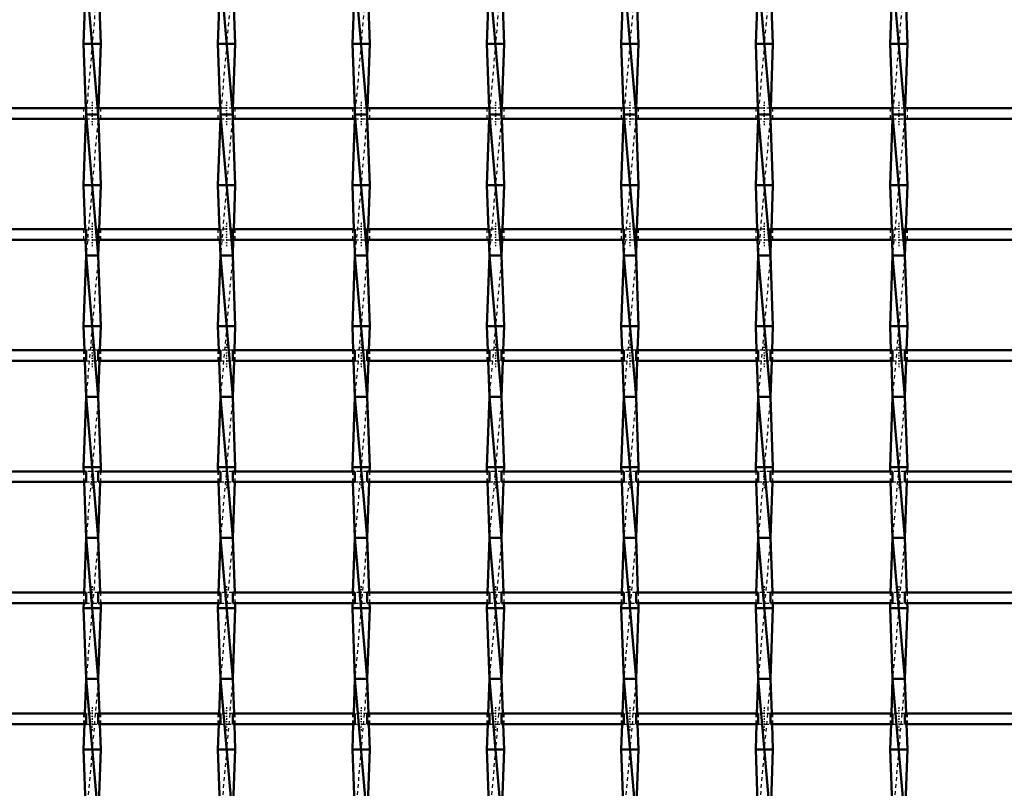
# Model space of a CAD drawing. Header units: millimetres. Extents: x -746 to 532, y -500 to 878.
# Tile 11 of 16: x -173 to 106, y -54 to 164. Entities that reach past the tile are written whole.
import ezdxf

# ---------------------------------------------------------------- set-up
doc = ezdxf.new("R2010")
doc.units = ezdxf.units.MM
doc.linetypes.add('Center', pattern=[1.5, 0.45, -0.5, 0.05, -0.5])
doc.linetypes.add('Dashed', pattern=[2, 1, -1])
for name, color, linetype, lineweight in [('2d ConnectionPoints', 7, 'Continuous', 50), ('AM_0', 7, 'Continuous', 50), ('AM_7', 7, 'Center', 25), ('AM_9', 6, 'Dashed', 25)]:
    doc.layers.add(name, color=color, linetype=linetype, lineweight=lineweight)

# ---------------------------------------------------------------- blocks, each defined once
blk = doc.blocks.new('9_ymap6976gwh3fvr86f51e23km________0_in_LSSP3303438311800100035010_4')
at = {"layer": 'AM_0'}
for p, q in [((-154.13, 177), (-150.67, 137)), ((-154.38, 170.15), (-154.85, 157)), ((-150.42, 170.15), (-149.95, 157)), ((-149.95, 157), (-154.85, 157)), ((-154.85, 157), (-154.2, 138.82)), ((-149.95, 157), (-150.6, 138.82)), ((-154.13, 137), (-150.67, 97)), ((-150.67, 137), (-154.13, 137)), ((-154.17, 135.82), (-154.85, 117)), ((-150.63, 135.82), (-149.95, 117)), ((-149.95, 117), (-154.85, 117)), ((-154.85, 117), (-154.4, 104.49)), ((-149.95, 117), (-150.4, 104.49)), ((-154.29, 101.49), (-154.13, 97)), ((-150.51, 101.49), (-150.67, 97)), ((-154.13, 97), (-154.85, 77)), ((-150.67, 97), (-154.13, 97)), ((-154.13, 97), (-150.67, 57)), ((-150.67, 97), (-149.95, 77)), ((-149.95, 77), (-154.85, 77)), ((-154.85, 77), (-154.6, 70.16)), ((-149.95, 77), (-150.2, 70.16)), ((-154.5, 67.16), (-154.13, 57)), ((-150.3, 67.16), (-150.67, 57)), ((-154.13, 57), (-154.85, 37)), ((-154.13, 57), (-150.67, 17)), ((-150.67, 57), (-154.13, 57)), ((-150.67, 57), (-149.95, 37)), ((-149.95, 37), (-154.85, 37)), ((-154.85, 37), (-154.81, 35.83)), ((-149.95, 37), (-149.99, 35.83)), ((-154.7, 32.83), (-154.13, 17)), ((-150.1, 32.83), (-150.67, 17)), ((-154.13, 17), (-154.69, 1.5)), ((-154.13, 17), (-150.67, -23)), ((-150.67, 17), (-154.13, 17)), ((-150.67, 17), (-150.11, 1.5)), ((-154.8, -1.5), (-154.85, -3)), ((-150, -1.5), (-149.95, -3)), ((-149.95, -3), (-154.85, -3)), ((-154.85, -3), (-154.13, -23)), ((-149.95, -3), (-150.67, -23)), ((-154.13, -23), (-154.49, -32.83)), ((-154.13, -23), (-150.67, -63)), ((-150.67, -23), (-154.13, -23)), ((-150.67, -23), (-150.31, -32.83)), ((-154.59, -35.83), (-154.85, -43)), ((-150.21, -35.83), (-149.95, -43)), ((-154.85, -43), (-154.13, -63)), ((-149.95, -43), (-154.85, -43)), ((-149.95, -43), (-150.67, -63))]:
    blk.add_line(p, q, dxfattribs=at)
at = {"layer": 'AM_9'}
for p, q in [((-150.67, 177), (-154.13, 137)), ((-154.2, 138.82), (-154.13, 137)), ((-154.13, 137), (-154.17, 135.82)), ((-150.67, 137), (-154.13, 97)), ((-150.6, 138.82), (-150.67, 137)), ((-150.67, 137), (-150.63, 135.82)), ((-154.4, 104.49), (-154.29, 101.49)), ((-150.4, 104.49), (-150.51, 101.49)), ((-150.67, 97), (-154.13, 57)), ((-154.6, 70.16), (-154.5, 67.16)), ((-150.2, 70.16), (-150.3, 67.16)), ((-150.67, 57), (-154.13, 17)), ((-154.81, 35.83), (-154.7, 32.83)), ((-149.99, 35.83), (-150.1, 32.83)), ((-150.67, 17), (-154.13, -23)), ((-154.69, 1.5), (-154.8, -1.5)), ((-150.11, 1.5), (-150, -1.5)), ((-150.67, -23), (-154.13, -63)), ((-154.49, -32.83), (-154.59, -35.83)), ((-150.31, -32.83), (-150.21, -35.83))]:
    blk.add_line(p, q, dxfattribs=at)
blk = doc.blocks.new('10_mkvbuqxfqb3cpzr06s8s060xe________0_in_LSSP3303438311800100035010_4')
at = {"layer": 'AM_0'}
for p, q in [((-116.03, 177), (-112.57, 137)), ((-116.28, 170.15), (-116.75, 157)), ((-112.32, 170.15), (-111.85, 157)), ((-111.85, 157), (-116.75, 157)), ((-116.75, 157), (-116.1, 138.82)), ((-111.85, 157), (-112.5, 138.82)), ((-116.03, 137), (-112.57, 97)), ((-112.57, 137), (-116.03, 137)), ((-116.07, 135.82), (-116.75, 117)), ((-112.53, 135.82), (-111.85, 117)), ((-116.75, 117), (-116.3, 104.49)), ((-111.85, 117), (-116.75, 117)), ((-111.85, 117), (-112.3, 104.49)), ((-116.19, 101.49), (-116.03, 97)), ((-112.41, 101.49), (-112.57, 97)), ((-116.03, 97), (-116.75, 77)), ((-116.03, 97), (-112.57, 57)), ((-112.57, 97), (-116.03, 97)), ((-112.57, 97), (-111.85, 77)), ((-116.75, 77), (-116.5, 70.16)), ((-111.85, 77), (-116.75, 77)), ((-111.85, 77), (-112.1, 70.16)), ((-116.4, 67.16), (-116.03, 57)), ((-112.2, 67.16), (-112.57, 57)), ((-116.03, 57), (-116.75, 37)), ((-116.03, 57), (-112.57, 17)), ((-112.57, 57), (-116.03, 57)), ((-112.57, 57), (-111.85, 37)), ((-116.75, 37), (-116.71, 35.83)), ((-111.85, 37), (-116.75, 37)), ((-111.85, 37), (-111.89, 35.83)), ((-116.6, 32.83), (-116.03, 17)), ((-112, 32.83), (-112.57, 17)), ((-116.03, 17), (-116.59, 1.5)), ((-112.57, 17), (-116.03, 17)), ((-116.03, 17), (-112.57, -23)), ((-112.57, 17), (-112.01, 1.5)), ((-116.7, -1.5), (-116.75, -3)), ((-111.9, -1.5), (-111.85, -3)), ((-111.85, -3), (-116.75, -3)), ((-116.75, -3), (-116.03, -23)), ((-111.85, -3), (-112.57, -23)), ((-116.03, -23), (-116.39, -32.83)), ((-116.03, -23), (-112.57, -63)), ((-112.57, -23), (-116.03, -23)), ((-112.57, -23), (-112.21, -32.83)), ((-116.49, -35.83), (-116.75, -43)), ((-112.11, -35.83), (-111.85, -43)), ((-116.75, -43), (-116.03, -63)), ((-111.85, -43), (-116.75, -43)), ((-111.85, -43), (-112.57, -63))]:
    blk.add_line(p, q, dxfattribs=at)
at = {"layer": 'AM_9'}
for p, q in [((-112.57, 177), (-116.03, 137)), ((-116.1, 138.82), (-116.03, 137)), ((-116.03, 137), (-116.07, 135.82)), ((-112.57, 137), (-116.03, 97)), ((-112.5, 138.82), (-112.57, 137)), ((-112.57, 137), (-112.53, 135.82)), ((-116.3, 104.49), (-116.19, 101.49)), ((-112.3, 104.49), (-112.41, 101.49)), ((-112.57, 97), (-116.03, 57)), ((-116.5, 70.16), (-116.4, 67.16)), ((-112.1, 70.16), (-112.2, 67.16)), ((-112.57, 57), (-116.03, 17)), ((-116.71, 35.83), (-116.6, 32.83)), ((-111.89, 35.83), (-112, 32.83)), ((-112.57, 17), (-116.03, -23)), ((-116.59, 1.5), (-116.7, -1.5)), ((-112.01, 1.5), (-111.9, -1.5)), ((-112.57, -23), (-116.03, -63)), ((-116.39, -32.83), (-116.49, -35.83)), ((-112.21, -32.83), (-112.11, -35.83))]:
    blk.add_line(p, q, dxfattribs=at)
blk = doc.blocks.new('11_hk5pqmc7ex2ekgfjhvo41c4zb________0_in_LSSP3303438311800100035010_4')
at = {"layer": 'AM_0'}
for p, q in [((-77.93, 177), (-74.47, 137)), ((-78.18, 170.15), (-78.65, 157)), ((-74.22, 170.15), (-73.75, 157)), ((-73.75, 157), (-78.65, 157)), ((-78.65, 157), (-78, 138.82)), ((-73.75, 157), (-74.4, 138.82)), ((-77.93, 137), (-74.47, 97)), ((-74.47, 137), (-77.93, 137)), ((-77.97, 135.82), (-78.65, 117)), ((-74.43, 135.82), (-73.75, 117)), ((-73.75, 117), (-78.65, 117)), ((-78.65, 117), (-78.2, 104.49)), ((-73.75, 117), (-74.2, 104.49)), ((-78.09, 101.49), (-77.93, 97)), ((-74.31, 101.49), (-74.47, 97)), ((-77.93, 97), (-78.65, 77)), ((-77.93, 97), (-74.47, 57)), ((-74.47, 97), (-77.93, 97)), ((-74.47, 97), (-73.75, 77)), ((-78.65, 77), (-78.4, 70.16)), ((-73.75, 77), (-78.65, 77)), ((-73.75, 77), (-74, 70.16)), ((-78.3, 67.16), (-77.93, 57)), ((-74.1, 67.16), (-74.47, 57)), ((-77.93, 57), (-78.65, 37)), ((-77.93, 57), (-74.47, 17)), ((-74.47, 57), (-77.93, 57)), ((-74.47, 57), (-73.75, 37)), ((-78.65, 37), (-78.61, 35.83)), ((-73.75, 37), (-78.65, 37)), ((-73.75, 37), (-73.79, 35.83)), ((-78.5, 32.83), (-77.93, 17)), ((-73.9, 32.83), (-74.47, 17)), ((-77.93, 17), (-78.49, 1.5)), ((-74.47, 17), (-77.93, 17)), ((-77.93, 17), (-74.47, -23)), ((-74.47, 17), (-73.91, 1.5)), ((-78.6, -1.5), (-78.65, -3)), ((-73.8, -1.5), (-73.75, -3)), ((-73.75, -3), (-78.65, -3)), ((-78.65, -3), (-77.93, -23)), ((-73.75, -3), (-74.47, -23)), ((-77.93, -23), (-78.29, -32.83)), ((-77.93, -23), (-74.47, -63)), ((-74.47, -23), (-77.93, -23)), ((-74.47, -23), (-74.11, -32.83)), ((-78.39, -35.83), (-78.65, -43)), ((-74.01, -35.83), (-73.75, -43)), ((-78.65, -43), (-77.93, -63)), ((-73.75, -43), (-78.65, -43)), ((-73.75, -43), (-74.47, -63))]:
    blk.add_line(p, q, dxfattribs=at)
at = {"layer": 'AM_9'}
for p, q in [((-74.47, 177), (-77.93, 137)), ((-78, 138.82), (-77.93, 137)), ((-77.93, 137), (-77.97, 135.82)), ((-74.47, 137), (-77.93, 97)), ((-74.4, 138.82), (-74.47, 137)), ((-74.47, 137), (-74.43, 135.82)), ((-78.2, 104.49), (-78.09, 101.49)), ((-74.2, 104.49), (-74.31, 101.49)), ((-74.47, 97), (-77.93, 57)), ((-78.4, 70.16), (-78.3, 67.16)), ((-74, 70.16), (-74.1, 67.16)), ((-74.47, 57), (-77.93, 17)), ((-78.61, 35.83), (-78.5, 32.83)), ((-73.79, 35.83), (-73.9, 32.83)), ((-74.47, 17), (-77.93, -23)), ((-78.49, 1.5), (-78.6, -1.5)), ((-73.91, 1.5), (-73.8, -1.5)), ((-74.47, -23), (-77.93, -63)), ((-78.29, -32.83), (-78.39, -35.83)), ((-74.11, -32.83), (-74.01, -35.83))]:
    blk.add_line(p, q, dxfattribs=at)
blk = doc.blocks.new('12_fup3mbxzf80xjfz2f8odm0iqb________0_in_LSSP3303438311800100035010_4')
at = {"layer": 'AM_0'}
for p, q in [((-39.83, 177), (-36.37, 137)), ((-40.08, 170.15), (-40.55, 157)), ((-36.12, 170.15), (-35.65, 157)), ((-35.65, 157), (-40.55, 157)), ((-40.55, 157), (-39.9, 138.82)), ((-35.65, 157), (-36.3, 138.82)), ((-39.83, 137), (-36.37, 97)), ((-36.37, 137), (-39.83, 137)), ((-39.87, 135.82), (-40.55, 117)), ((-36.33, 135.82), (-35.65, 117)), ((-35.65, 117), (-40.55, 117)), ((-40.55, 117), (-40.1, 104.49)), ((-35.65, 117), (-36.1, 104.49)), ((-39.99, 101.49), (-39.83, 97)), ((-36.21, 101.49), (-36.37, 97)), ((-39.83, 97), (-40.55, 77)), ((-36.37, 97), (-39.83, 97)), ((-39.83, 97), (-36.37, 57)), ((-36.37, 97), (-35.65, 77)), ((-35.65, 77), (-40.55, 77)), ((-40.55, 77), (-40.3, 70.16)), ((-35.65, 77), (-35.9, 70.16)), ((-40.2, 67.16), (-39.83, 57)), ((-36, 67.16), (-36.37, 57)), ((-39.83, 57), (-40.55, 37)), ((-39.83, 57), (-36.37, 17)), ((-36.37, 57), (-39.83, 57)), ((-36.37, 57), (-35.65, 37)), ((-35.65, 37), (-40.55, 37)), ((-40.55, 37), (-40.51, 35.83)), ((-35.65, 37), (-35.69, 35.83)), ((-40.4, 32.83), (-39.83, 17)), ((-35.8, 32.83), (-36.37, 17)), ((-39.83, 17), (-40.39, 1.5)), ((-39.83, 17), (-36.37, -23)), ((-36.37, 17), (-39.83, 17)), ((-36.37, 17), (-35.81, 1.5)), ((-40.5, -1.5), (-40.55, -3)), ((-35.7, -1.5), (-35.65, -3)), ((-35.65, -3), (-40.55, -3)), ((-40.55, -3), (-39.83, -23)), ((-35.65, -3), (-36.37, -23)), ((-39.83, -23), (-40.19, -32.83)), ((-39.83, -23), (-36.37, -63)), ((-36.37, -23), (-39.83, -23)), ((-36.37, -23), (-36.01, -32.83)), ((-40.29, -35.83), (-40.55, -43)), ((-35.91, -35.83), (-35.65, -43)), ((-35.65, -43), (-40.55, -43)), ((-40.55, -43), (-39.83, -63)), ((-35.65, -43), (-36.37, -63))]:
    blk.add_line(p, q, dxfattribs=at)
at = {"layer": 'AM_9'}
for p, q in [((-36.37, 177), (-39.83, 137)), ((-39.9, 138.82), (-39.83, 137)), ((-39.83, 137), (-39.87, 135.82)), ((-36.37, 137), (-39.83, 97)), ((-36.3, 138.82), (-36.37, 137)), ((-36.37, 137), (-36.33, 135.82)), ((-40.1, 104.49), (-39.99, 101.49)), ((-36.1, 104.49), (-36.21, 101.49)), ((-36.37, 97), (-39.83, 57)), ((-40.3, 70.16), (-40.2, 67.16)), ((-35.9, 70.16), (-36, 67.16)), ((-36.37, 57), (-39.83, 17)), ((-40.51, 35.83), (-40.4, 32.83)), ((-35.69, 35.83), (-35.8, 32.83)), ((-36.37, 17), (-39.83, -23)), ((-40.39, 1.5), (-40.5, -1.5)), ((-35.81, 1.5), (-35.7, -1.5)), ((-36.37, -23), (-39.83, -63)), ((-40.19, -32.83), (-40.29, -35.83)), ((-36.01, -32.83), (-35.91, -35.83))]:
    blk.add_line(p, q, dxfattribs=at)
blk = doc.blocks.new('13_cabypp3p82juna6n7f36gwl7e________0_in_LSSP3303438311800100035010_4')
at = {"layer": 'AM_0'}
for p, q in [((-1.73, 177), (1.73, 137)), ((-1.98, 170.15), (-2.45, 157)), ((1.98, 170.15), (2.45, 157)), ((2.45, 157), (-2.45, 157)), ((-2.45, 157), (-1.8, 138.82)), ((2.45, 157), (1.8, 138.82)), ((-1.73, 137), (1.73, 97)), ((1.73, 137), (-1.73, 137)), ((-1.77, 135.82), (-2.45, 117)), ((1.77, 135.82), (2.45, 117)), ((2.45, 117), (-2.45, 117)), ((-2.45, 117), (-2, 104.49)), ((2.45, 117), (2, 104.49)), ((-1.89, 101.49), (-1.73, 97)), ((1.89, 101.49), (1.73, 97)), ((-1.73, 97), (-2.45, 77)), ((-1.73, 97), (1.73, 57)), ((1.73, 97), (-1.73, 97)), ((1.73, 97), (2.45, 77)), ((2.45, 77), (-2.45, 77)), ((-2.45, 77), (-2.2, 70.16)), ((2.45, 77), (2.2, 70.16)), ((-2.1, 67.16), (-1.73, 57)), ((2.1, 67.16), (1.73, 57)), ((-1.73, 57), (-2.45, 37)), ((-1.73, 57), (1.73, 17)), ((1.73, 57), (-1.73, 57)), ((1.73, 57), (2.45, 37)), ((2.45, 37), (-2.45, 37)), ((-2.45, 37), (-2.41, 35.83)), ((2.45, 37), (2.41, 35.83)), ((-2.3, 32.83), (-1.73, 17)), ((2.3, 32.83), (1.73, 17)), ((-1.73, 17), (-2.29, 1.5)), ((-1.73, 17), (1.73, -23)), ((1.73, 17), (-1.73, 17)), ((1.73, 17), (2.29, 1.5)), ((-2.4, -1.5), (-2.45, -3)), ((2.4, -1.5), (2.45, -3)), ((2.45, -3), (-2.45, -3)), ((-2.45, -3), (-1.73, -23)), ((2.45, -3), (1.73, -23)), ((-1.73, -23), (-2.09, -32.83)), ((1.73, -23), (-1.73, -23)), ((-1.73, -23), (1.73, -63)), ((1.73, -23), (2.09, -32.83)), ((-2.19, -35.83), (-2.45, -43)), ((2.19, -35.83), (2.45, -43)), ((-2.45, -43), (-1.73, -63)), ((2.45, -43), (-2.45, -43)), ((2.45, -43), (1.73, -63))]:
    blk.add_line(p, q, dxfattribs=at)
at = {"layer": 'AM_9'}
for p, q in [((1.73, 177), (-1.73, 137)), ((-1.8, 138.82), (-1.73, 137)), ((-1.73, 137), (-1.77, 135.82)), ((1.73, 137), (-1.73, 97)), ((1.8, 138.82), (1.73, 137)), ((1.73, 137), (1.77, 135.82)), ((-2, 104.49), (-1.89, 101.49)), ((2, 104.49), (1.89, 101.49)), ((1.73, 97), (-1.73, 57)), ((-2.2, 70.16), (-2.1, 67.16)), ((2.2, 70.16), (2.1, 67.16)), ((1.73, 57), (-1.73, 17)), ((-2.41, 35.83), (-2.3, 32.83)), ((2.41, 35.83), (2.3, 32.83)), ((1.73, 17), (-1.73, -23)), ((-2.29, 1.5), (-2.4, -1.5)), ((2.29, 1.5), (2.4, -1.5)), ((1.73, -23), (-1.73, -63)), ((-2.09, -32.83), (-2.19, -35.83)), ((2.09, -32.83), (2.19, -35.83))]:
    blk.add_line(p, q, dxfattribs=at)
blk = doc.blocks.new('14_ixnnmbe0jbnnm2eidqkqudwby________0_in_LSSP3303438311800100035010_4')
at = {"layer": 'AM_0'}
for p, q in [((36.37, 177), (39.83, 137)), ((36.12, 170.15), (35.65, 157)), ((40.08, 170.15), (40.55, 157)), ((40.55, 157), (35.65, 157)), ((35.65, 157), (36.3, 138.82)), ((40.55, 157), (39.9, 138.82)), ((36.37, 137), (39.83, 97)), ((39.83, 137), (36.37, 137)), ((36.33, 135.82), (35.65, 117)), ((39.87, 135.82), (40.55, 117)), ((40.55, 117), (35.65, 117)), ((35.65, 117), (36.1, 104.49)), ((40.55, 117), (40.1, 104.49)), ((36.21, 101.49), (36.37, 97)), ((39.99, 101.49), (39.83, 97)), ((36.37, 97), (35.65, 77)), ((39.83, 97), (36.37, 97)), ((36.37, 97), (39.83, 57)), ((39.83, 97), (40.55, 77)), ((35.65, 77), (35.9, 70.16)), ((40.55, 77), (35.65, 77)), ((40.55, 77), (40.3, 70.16)), ((36, 67.16), (36.37, 57)), ((40.2, 67.16), (39.83, 57)), ((36.37, 57), (35.65, 37)), ((36.37, 57), (39.83, 17)), ((39.83, 57), (36.37, 57)), ((39.83, 57), (40.55, 37)), ((35.65, 37), (35.69, 35.83)), ((40.55, 37), (35.65, 37)), ((40.55, 37), (40.51, 35.83)), ((35.8, 32.83), (36.37, 17)), ((40.4, 32.83), (39.83, 17)), ((36.37, 17), (35.81, 1.5)), ((39.83, 17), (36.37, 17)), ((36.37, 17), (39.83, -23)), ((39.83, 17), (40.39, 1.5)), ((35.7, -1.5), (35.65, -3)), ((40.5, -1.5), (40.55, -3)), ((40.55, -3), (35.65, -3)), ((35.65, -3), (36.37, -23)), ((40.55, -3), (39.83, -23)), ((36.37, -23), (36.01, -32.83)), ((36.37, -23), (39.83, -63)), ((39.83, -23), (36.37, -23)), ((39.83, -23), (40.19, -32.83)), ((35.91, -35.83), (35.65, -43)), ((40.29, -35.83), (40.55, -43)), ((40.55, -43), (35.65, -43)), ((35.65, -43), (36.37, -63)), ((40.55, -43), (39.83, -63))]:
    blk.add_line(p, q, dxfattribs=at)
at = {"layer": 'AM_9'}
for p, q in [((39.83, 177), (36.37, 137)), ((36.3, 138.82), (36.37, 137)), ((36.37, 137), (36.33, 135.82)), ((39.83, 137), (36.37, 97)), ((39.9, 138.82), (39.83, 137)), ((39.83, 137), (39.87, 135.82)), ((36.1, 104.49), (36.21, 101.49)), ((40.1, 104.49), (39.99, 101.49)), ((39.83, 97), (36.37, 57)), ((35.9, 70.16), (36, 67.16)), ((40.3, 70.16), (40.2, 67.16)), ((39.83, 57), (36.37, 17)), ((35.69, 35.83), (35.8, 32.83)), ((40.51, 35.83), (40.4, 32.83)), ((39.83, 17), (36.37, -23)), ((35.81, 1.5), (35.7, -1.5)), ((40.39, 1.5), (40.5, -1.5)), ((39.83, -23), (36.37, -63)), ((36.01, -32.83), (35.91, -35.83)), ((40.19, -32.83), (40.29, -35.83))]:
    blk.add_line(p, q, dxfattribs=at)
blk = doc.blocks.new('15_zypxbbl3hae5mmcwkpdrb8awk________0_in_LSSP3303438311800100035010_4')
at = {"layer": 'AM_0'}
for p, q in [((74.47, 177), (77.93, 137)), ((74.22, 170.15), (73.75, 157)), ((78.18, 170.15), (78.65, 157)), ((78.65, 157), (73.75, 157)), ((73.75, 157), (74.4, 138.82)), ((78.65, 157), (78, 138.82)), ((74.47, 137), (77.93, 97)), ((77.93, 137), (74.47, 137)), ((74.43, 135.82), (73.75, 117)), ((77.97, 135.82), (78.65, 117)), ((78.65, 117), (73.75, 117)), ((73.75, 117), (74.2, 104.49)), ((78.65, 117), (78.2, 104.49)), ((74.31, 101.49), (74.47, 97)), ((78.09, 101.49), (77.93, 97)), ((74.47, 97), (73.75, 77)), ((74.47, 97), (77.93, 57)), ((77.93, 97), (74.47, 97)), ((77.93, 97), (78.65, 77)), ((78.65, 77), (73.75, 77)), ((73.75, 77), (74, 70.16)), ((78.65, 77), (78.4, 70.16)), ((74.1, 67.16), (74.47, 57)), ((78.3, 67.16), (77.93, 57)), ((74.47, 57), (73.75, 37)), ((74.47, 57), (77.93, 17)), ((77.93, 57), (74.47, 57)), ((77.93, 57), (78.65, 37)), ((73.75, 37), (73.79, 35.83)), ((78.65, 37), (73.75, 37)), ((78.65, 37), (78.61, 35.83)), ((73.9, 32.83), (74.47, 17)), ((78.5, 32.83), (77.93, 17)), ((74.47, 17), (73.91, 1.5)), ((77.93, 17), (74.47, 17)), ((74.47, 17), (77.93, -23)), ((77.93, 17), (78.49, 1.5)), ((73.8, -1.5), (73.75, -3)), ((78.6, -1.5), (78.65, -3)), ((78.65, -3), (73.75, -3)), ((73.75, -3), (74.47, -23)), ((78.65, -3), (77.93, -23)), ((74.47, -23), (74.11, -32.83)), ((74.47, -23), (77.93, -63)), ((77.93, -23), (74.47, -23)), ((77.93, -23), (78.29, -32.83)), ((74.01, -35.83), (73.75, -43)), ((78.39, -35.83), (78.65, -43)), ((73.75, -43), (74.47, -63)), ((78.65, -43), (73.75, -43)), ((78.65, -43), (77.93, -63))]:
    blk.add_line(p, q, dxfattribs=at)
at = {"layer": 'AM_9'}
for p, q in [((77.93, 177), (74.47, 137)), ((74.4, 138.82), (74.47, 137)), ((74.47, 137), (74.43, 135.82)), ((77.93, 137), (74.47, 97)), ((78, 138.82), (77.93, 137)), ((77.93, 137), (77.97, 135.82)), ((74.2, 104.49), (74.31, 101.49)), ((78.2, 104.49), (78.09, 101.49)), ((77.93, 97), (74.47, 57)), ((74, 70.16), (74.1, 67.16)), ((78.4, 70.16), (78.3, 67.16)), ((77.93, 57), (74.47, 17)), ((73.79, 35.83), (73.9, 32.83)), ((78.61, 35.83), (78.5, 32.83)), ((77.93, 17), (74.47, -23)), ((73.91, 1.5), (73.8, -1.5)), ((78.49, 1.5), (78.6, -1.5)), ((77.93, -23), (74.47, -63)), ((74.11, -32.83), (74.01, -35.83)), ((78.29, -32.83), (78.39, -35.83))]:
    blk.add_line(p, q, dxfattribs=at)
blk = doc.blocks.new('38_i4xdcef6pkjvocm5xhj4qtxde________0_in_LSSP3303438311800100035010_4')
at = {"layer": 'AM_0'}
for p, q in [((-154.13, -32.83), (-188.77, -32.83)), ((-154.13, -32.83), (-154.13, -35.83)), ((-116.03, -32.83), (-150.67, -32.83)), ((-150.67, -35.83), (-150.67, -32.83)), ((-116.03, -32.83), (-116.03, -35.83)), ((-77.93, -32.83), (-112.57, -32.83)), ((-112.57, -35.83), (-112.57, -32.83)), ((-77.93, -32.83), (-77.93, -35.83)), ((-39.83, -32.83), (-74.47, -32.83)), ((-74.47, -35.83), (-74.47, -32.83)), ((-39.83, -32.83), (-39.83, -35.83)), ((-36.37, -35.83), (-36.37, -32.83)), ((-1.73, -32.83), (-36.37, -32.83)), ((-1.73, -32.83), (-1.73, -35.83)), ((1.73, -35.83), (1.73, -32.83)), ((36.37, -32.83), (1.73, -32.83)), ((36.37, -32.83), (36.37, -35.83)), ((39.83, -35.83), (39.83, -32.83)), ((74.47, -32.83), (39.83, -32.83)), ((74.47, -32.83), (74.47, -35.83)), ((77.93, -35.83), (77.93, -32.83)), ((112.57, -32.83), (77.93, -32.83)), ((-154.13, -35.83), (-188.77, -35.83)), ((-116.03, -35.83), (-150.67, -35.83)), ((-77.93, -35.83), (-112.57, -35.83)), ((-39.83, -35.83), (-74.47, -35.83)), ((-1.73, -35.83), (-36.37, -35.83)), ((36.37, -35.83), (1.73, -35.83)), ((74.47, -35.83), (39.83, -35.83)), ((112.57, -35.83), (77.93, -35.83))]:
    blk.add_line(p, q, dxfattribs=at)
at = {"layer": 'AM_7'}
for p, q in [((-152.4, -31.03), (-152.4, -37.63)), ((-114.3, -31.03), (-114.3, -37.63)), ((-76.2, -31.03), (-76.2, -37.63)), ((-38.1, -31.03), (-38.1, -37.63)), ((0, -31.03), (0, -37.63)), ((38.1, -31.03), (38.1, -37.63)), ((76.2, -31.03), (76.2, -37.63))]:
    blk.add_line(p, q, dxfattribs=at)
at = {"layer": 'AM_9'}
for p, q in [((-154.85, -32.83), (-154.85, -35.83)), ((-150.67, -32.83), (-154.13, -32.83)), ((-149.95, -35.83), (-149.95, -32.83)), ((-116.75, -32.83), (-116.75, -35.83)), ((-112.57, -32.83), (-116.03, -32.83)), ((-111.85, -35.83), (-111.85, -32.83)), ((-78.65, -32.83), (-78.65, -35.83)), ((-74.47, -32.83), (-77.93, -32.83)), ((-73.75, -35.83), (-73.75, -32.83)), ((-40.55, -32.83), (-40.55, -35.83)), ((-36.37, -32.83), (-39.83, -32.83)), ((-35.65, -35.83), (-35.65, -32.83)), ((-2.45, -32.83), (-2.45, -35.83)), ((1.73, -32.83), (-1.73, -32.83)), ((2.45, -35.83), (2.45, -32.83)), ((35.65, -32.83), (35.65, -35.83)), ((39.83, -32.83), (36.37, -32.83)), ((40.55, -35.83), (40.55, -32.83)), ((73.75, -32.83), (73.75, -35.83)), ((77.93, -32.83), (74.47, -32.83)), ((78.65, -35.83), (78.65, -32.83)), ((-154.13, -35.83), (-150.67, -35.83)), ((-116.03, -35.83), (-112.57, -35.83)), ((-77.93, -35.83), (-74.47, -35.83)), ((-39.83, -35.83), (-36.37, -35.83)), ((-1.73, -35.83), (1.73, -35.83)), ((36.37, -35.83), (39.83, -35.83)), ((74.47, -35.83), (77.93, -35.83))]:
    blk.add_line(p, q, dxfattribs=at)
blk = doc.blocks.new('39_p7rjgs79l8gwtpubf5sx9evrj________0_in_LSSP3303438311800100035010_4')
at = {"layer": 'AM_0'}
for p, q in [((-154.13, 1.5), (-188.77, 1.5)), ((-154.13, 1.5), (-154.13, -1.5)), ((-116.03, 1.5), (-150.67, 1.5)), ((-150.67, -1.5), (-150.67, 1.5)), ((-116.03, 1.5), (-116.03, -1.5)), ((-77.93, 1.5), (-112.57, 1.5)), ((-112.57, -1.5), (-112.57, 1.5)), ((-77.93, 1.5), (-77.93, -1.5)), ((-39.83, 1.5), (-74.47, 1.5)), ((-74.47, -1.5), (-74.47, 1.5)), ((-39.83, 1.5), (-39.83, -1.5)), ((-36.37, -1.5), (-36.37, 1.5)), ((-1.73, 1.5), (-36.37, 1.5)), ((-1.73, 1.5), (-1.73, -1.5)), ((1.73, -1.5), (1.73, 1.5)), ((36.37, 1.5), (1.73, 1.5)), ((36.37, 1.5), (36.37, -1.5)), ((39.83, -1.5), (39.83, 1.5)), ((74.47, 1.5), (39.83, 1.5)), ((74.47, 1.5), (74.47, -1.5)), ((77.93, -1.5), (77.93, 1.5)), ((112.57, 1.5), (77.93, 1.5)), ((-154.13, -1.5), (-188.77, -1.5)), ((-116.03, -1.5), (-150.67, -1.5)), ((-77.93, -1.5), (-112.57, -1.5)), ((-39.83, -1.5), (-74.47, -1.5)), ((-1.73, -1.5), (-36.37, -1.5)), ((36.37, -1.5), (1.73, -1.5)), ((74.47, -1.5), (39.83, -1.5)), ((112.57, -1.5), (77.93, -1.5))]:
    blk.add_line(p, q, dxfattribs=at)
at = {"layer": 'AM_7'}
for p, q in [((-152.4, 3.3), (-152.4, -3.3)), ((-114.3, 3.3), (-114.3, -3.3)), ((-76.2, 3.3), (-76.2, -3.3)), ((-38.1, 3.3), (-38.1, -3.3)), ((0, 3.3), (0, -3.3)), ((38.1, 3.3), (38.1, -3.3)), ((76.2, 3.3), (76.2, -3.3))]:
    blk.add_line(p, q, dxfattribs=at)
at = {"layer": 'AM_9'}
for p, q in [((-154.85, 1.5), (-154.85, -1.5)), ((-150.67, 1.5), (-154.13, 1.5)), ((-149.95, -1.5), (-149.95, 1.5)), ((-116.75, 1.5), (-116.75, -1.5)), ((-112.57, 1.5), (-116.03, 1.5)), ((-111.85, -1.5), (-111.85, 1.5)), ((-78.65, 1.5), (-78.65, -1.5)), ((-74.47, 1.5), (-77.93, 1.5)), ((-73.75, -1.5), (-73.75, 1.5)), ((-40.55, 1.5), (-40.55, -1.5)), ((-36.37, 1.5), (-39.83, 1.5)), ((-35.65, -1.5), (-35.65, 1.5)), ((-2.45, 1.5), (-2.45, -1.5)), ((1.73, 1.5), (-1.73, 1.5)), ((2.45, -1.5), (2.45, 1.5)), ((35.65, 1.5), (35.65, -1.5)), ((39.83, 1.5), (36.37, 1.5)), ((40.55, -1.5), (40.55, 1.5)), ((73.75, 1.5), (73.75, -1.5)), ((77.93, 1.5), (74.47, 1.5)), ((78.65, -1.5), (78.65, 1.5)), ((-154.13, -1.5), (-150.67, -1.5)), ((-116.03, -1.5), (-112.57, -1.5)), ((-77.93, -1.5), (-74.47, -1.5)), ((-39.83, -1.5), (-36.37, -1.5)), ((-1.73, -1.5), (1.73, -1.5)), ((36.37, -1.5), (39.83, -1.5)), ((74.47, -1.5), (77.93, -1.5))]:
    blk.add_line(p, q, dxfattribs=at)
blk = doc.blocks.new('40_qxfixvkhridq4k6vsl06ifxtq________0_in_LSSP3303438311800100035010_4')
at = {"layer": 'AM_0'}
for p, q in [((-154.13, 35.83), (-188.77, 35.83)), ((-154.13, 35.83), (-154.13, 32.83)), ((-116.03, 35.83), (-150.67, 35.83)), ((-150.67, 32.83), (-150.67, 35.83)), ((-116.03, 35.83), (-116.03, 32.83)), ((-77.93, 35.83), (-112.57, 35.83)), ((-112.57, 32.83), (-112.57, 35.83)), ((-77.93, 35.83), (-77.93, 32.83)), ((-74.47, 32.83), (-74.47, 35.83)), ((-39.83, 35.83), (-74.47, 35.83)), ((-39.83, 35.83), (-39.83, 32.83)), ((-36.37, 32.83), (-36.37, 35.83)), ((-1.73, 35.83), (-36.37, 35.83)), ((-1.73, 35.83), (-1.73, 32.83)), ((1.73, 32.83), (1.73, 35.83)), ((36.37, 35.83), (1.73, 35.83)), ((36.37, 35.83), (36.37, 32.83)), ((39.83, 32.83), (39.83, 35.83)), ((74.47, 35.83), (39.83, 35.83)), ((74.47, 35.83), (74.47, 32.83)), ((112.57, 35.83), (77.93, 35.83)), ((77.93, 32.83), (77.93, 35.83)), ((-154.13, 32.83), (-188.77, 32.83)), ((-116.03, 32.83), (-150.67, 32.83)), ((-77.93, 32.83), (-112.57, 32.83)), ((-39.83, 32.83), (-74.47, 32.83)), ((-1.73, 32.83), (-36.37, 32.83)), ((36.37, 32.83), (1.73, 32.83)), ((74.47, 32.83), (39.83, 32.83)), ((112.57, 32.83), (77.93, 32.83))]:
    blk.add_line(p, q, dxfattribs=at)
at = {"layer": 'AM_7'}
for p, q in [((-152.4, 37.63), (-152.4, 31.03)), ((-114.3, 37.63), (-114.3, 31.03)), ((-76.2, 37.63), (-76.2, 31.03)), ((-38.1, 37.63), (-38.1, 31.03)), ((0, 37.63), (0, 31.03)), ((38.1, 37.63), (38.1, 31.03)), ((76.2, 37.63), (76.2, 31.03))]:
    blk.add_line(p, q, dxfattribs=at)
at = {"layer": 'AM_9'}
for p, q in [((-154.85, 35.83), (-154.85, 32.83)), ((-150.67, 35.83), (-154.13, 35.83)), ((-149.95, 32.83), (-149.95, 35.83)), ((-116.75, 35.83), (-116.75, 32.83)), ((-112.57, 35.83), (-116.03, 35.83)), ((-111.85, 32.83), (-111.85, 35.83)), ((-78.65, 35.83), (-78.65, 32.83)), ((-74.47, 35.83), (-77.93, 35.83)), ((-73.75, 32.83), (-73.75, 35.83)), ((-40.55, 35.83), (-40.55, 32.83)), ((-36.37, 35.83), (-39.83, 35.83)), ((-35.65, 32.83), (-35.65, 35.83)), ((-2.45, 35.83), (-2.45, 32.83)), ((1.73, 35.83), (-1.73, 35.83)), ((2.45, 32.83), (2.45, 35.83)), ((35.65, 35.83), (35.65, 32.83)), ((39.83, 35.83), (36.37, 35.83)), ((40.55, 32.83), (40.55, 35.83)), ((73.75, 35.83), (73.75, 32.83)), ((77.93, 35.83), (74.47, 35.83)), ((78.65, 32.83), (78.65, 35.83)), ((-154.13, 32.83), (-150.67, 32.83)), ((-116.03, 32.83), (-112.57, 32.83)), ((-77.93, 32.83), (-74.47, 32.83)), ((-39.83, 32.83), (-36.37, 32.83)), ((-1.73, 32.83), (1.73, 32.83)), ((36.37, 32.83), (39.83, 32.83)), ((74.47, 32.83), (77.93, 32.83))]:
    blk.add_line(p, q, dxfattribs=at)
blk = doc.blocks.new('41_mmdmfvcnn0swrmuj3fetjulih________0_in_LSSP3303438311800100035010_4')
at = {"layer": 'AM_0'}
for p, q in [((-154.13, 70.16), (-188.77, 70.16)), ((-154.13, 70.16), (-154.13, 67.16)), ((-150.67, 67.16), (-150.67, 70.16)), ((-116.03, 70.16), (-150.67, 70.16)), ((-116.03, 70.16), (-116.03, 67.16)), ((-77.93, 70.16), (-112.57, 70.16)), ((-112.57, 67.16), (-112.57, 70.16)), ((-77.93, 70.16), (-77.93, 67.16)), ((-74.47, 67.16), (-74.47, 70.16)), ((-39.83, 70.16), (-74.47, 70.16)), ((-39.83, 70.16), (-39.83, 67.16)), ((-1.73, 70.16), (-36.37, 70.16)), ((-36.37, 67.16), (-36.37, 70.16)), ((-1.73, 70.16), (-1.73, 67.16)), ((1.73, 67.16), (1.73, 70.16)), ((36.37, 70.16), (1.73, 70.16)), ((36.37, 70.16), (36.37, 67.16)), ((39.83, 67.16), (39.83, 70.16)), ((74.47, 70.16), (39.83, 70.16)), ((74.47, 70.16), (74.47, 67.16)), ((77.93, 67.16), (77.93, 70.16)), ((112.57, 70.16), (77.93, 70.16)), ((-154.13, 67.16), (-188.77, 67.16)), ((-116.03, 67.16), (-150.67, 67.16)), ((-77.93, 67.16), (-112.57, 67.16)), ((-39.83, 67.16), (-74.47, 67.16)), ((-1.73, 67.16), (-36.37, 67.16)), ((36.37, 67.16), (1.73, 67.16)), ((74.47, 67.16), (39.83, 67.16)), ((112.57, 67.16), (77.93, 67.16))]:
    blk.add_line(p, q, dxfattribs=at)
at = {"layer": 'AM_7'}
for p, q in [((-152.4, 71.96), (-152.4, 65.36)), ((-114.3, 71.96), (-114.3, 65.36)), ((-76.2, 71.96), (-76.2, 65.36)), ((-38.1, 71.96), (-38.1, 65.36)), ((0, 71.96), (0, 65.36)), ((38.1, 71.96), (38.1, 65.36)), ((76.2, 71.96), (76.2, 65.36))]:
    blk.add_line(p, q, dxfattribs=at)
at = {"layer": 'AM_9'}
for p, q in [((-154.85, 70.16), (-154.85, 67.16)), ((-150.67, 70.16), (-154.13, 70.16)), ((-149.95, 67.16), (-149.95, 70.16)), ((-116.75, 70.16), (-116.75, 67.16)), ((-112.57, 70.16), (-116.03, 70.16)), ((-111.85, 67.16), (-111.85, 70.16)), ((-78.65, 70.16), (-78.65, 67.16)), ((-74.47, 70.16), (-77.93, 70.16)), ((-73.75, 67.16), (-73.75, 70.16)), ((-40.55, 70.16), (-40.55, 67.16)), ((-36.37, 70.16), (-39.83, 70.16)), ((-35.65, 67.16), (-35.65, 70.16)), ((-2.45, 70.16), (-2.45, 67.16)), ((1.73, 70.16), (-1.73, 70.16)), ((2.45, 67.16), (2.45, 70.16)), ((35.65, 70.16), (35.65, 67.16)), ((39.83, 70.16), (36.37, 70.16)), ((40.55, 67.16), (40.55, 70.16)), ((73.75, 70.16), (73.75, 67.16)), ((77.93, 70.16), (74.47, 70.16)), ((78.65, 67.16), (78.65, 70.16)), ((-154.13, 67.16), (-150.67, 67.16)), ((-116.03, 67.16), (-112.57, 67.16)), ((-77.93, 67.16), (-74.47, 67.16)), ((-39.83, 67.16), (-36.37, 67.16)), ((-1.73, 67.16), (1.73, 67.16)), ((36.37, 67.16), (39.83, 67.16)), ((74.47, 67.16), (77.93, 67.16))]:
    blk.add_line(p, q, dxfattribs=at)
blk = doc.blocks.new('42_t0nlyu097wgrww64chr5u0yna________0_in_LSSP3303438311800100035010_4')
at = {"layer": 'AM_0'}
for p, q in [((-154.13, 104.49), (-188.77, 104.49)), ((-154.13, 104.49), (-154.13, 101.49)), ((-150.67, 101.49), (-150.67, 104.49)), ((-116.03, 104.49), (-150.67, 104.49)), ((-116.03, 104.49), (-116.03, 101.49)), ((-112.57, 101.49), (-112.57, 104.49)), ((-77.93, 104.49), (-112.57, 104.49)), ((-77.93, 104.49), (-77.93, 101.49)), ((-74.47, 101.49), (-74.47, 104.49)), ((-39.83, 104.49), (-74.47, 104.49)), ((-39.83, 104.49), (-39.83, 101.49)), ((-36.37, 101.49), (-36.37, 104.49)), ((-1.73, 104.49), (-36.37, 104.49)), ((-1.73, 104.49), (-1.73, 101.49)), ((1.73, 101.49), (1.73, 104.49)), ((36.37, 104.49), (1.73, 104.49)), ((36.37, 104.49), (36.37, 101.49)), ((39.83, 101.49), (39.83, 104.49)), ((74.47, 104.49), (39.83, 104.49)), ((74.47, 104.49), (74.47, 101.49)), ((77.93, 101.49), (77.93, 104.49)), ((112.57, 104.49), (77.93, 104.49)), ((-154.13, 101.49), (-188.77, 101.49)), ((-116.03, 101.49), (-150.67, 101.49)), ((-77.93, 101.49), (-112.57, 101.49)), ((-39.83, 101.49), (-74.47, 101.49)), ((-1.73, 101.49), (-36.37, 101.49)), ((36.37, 101.49), (1.73, 101.49)), ((74.47, 101.49), (39.83, 101.49)), ((112.57, 101.49), (77.93, 101.49))]:
    blk.add_line(p, q, dxfattribs=at)
at = {"layer": 'AM_7'}
for p, q in [((-152.4, 106.29), (-152.4, 99.69)), ((-114.3, 106.29), (-114.3, 99.69)), ((-76.2, 106.29), (-76.2, 99.69)), ((-38.1, 106.29), (-38.1, 99.69)), ((0, 106.29), (0, 99.69)), ((38.1, 106.29), (38.1, 99.69)), ((76.2, 106.29), (76.2, 99.69))]:
    blk.add_line(p, q, dxfattribs=at)
at = {"layer": 'AM_9'}
for p, q in [((-154.85, 104.49), (-154.85, 101.49)), ((-150.67, 104.49), (-154.13, 104.49)), ((-149.95, 101.49), (-149.95, 104.49)), ((-116.75, 104.49), (-116.75, 101.49)), ((-112.57, 104.49), (-116.03, 104.49)), ((-111.85, 101.49), (-111.85, 104.49)), ((-78.65, 104.49), (-78.65, 101.49)), ((-74.47, 104.49), (-77.93, 104.49)), ((-73.75, 101.49), (-73.75, 104.49)), ((-40.55, 104.49), (-40.55, 101.49)), ((-36.37, 104.49), (-39.83, 104.49)), ((-35.65, 101.49), (-35.65, 104.49)), ((-2.45, 104.49), (-2.45, 101.49)), ((1.73, 104.49), (-1.73, 104.49)), ((2.45, 101.49), (2.45, 104.49)), ((35.65, 104.49), (35.65, 101.49)), ((39.83, 104.49), (36.37, 104.49)), ((40.55, 101.49), (40.55, 104.49)), ((73.75, 104.49), (73.75, 101.49)), ((77.93, 104.49), (74.47, 104.49)), ((78.65, 101.49), (78.65, 104.49)), ((-154.13, 101.49), (-150.67, 101.49)), ((-116.03, 101.49), (-112.57, 101.49)), ((-77.93, 101.49), (-74.47, 101.49)), ((-39.83, 101.49), (-36.37, 101.49)), ((-1.73, 101.49), (1.73, 101.49)), ((36.37, 101.49), (39.83, 101.49)), ((74.47, 101.49), (77.93, 101.49))]:
    blk.add_line(p, q, dxfattribs=at)
blk = doc.blocks.new('43_wxmgxmbww8tel9m37ih6rulja________0_in_LSSP3303438311800100035010_4')
at = {"layer": 'AM_0'}
for p, q in [((-154.13, 138.82), (-188.77, 138.82)), ((-154.13, 138.82), (-154.13, 135.82)), ((-116.03, 138.82), (-150.67, 138.82)), ((-150.67, 135.82), (-150.67, 138.82)), ((-116.03, 138.82), (-116.03, 135.82)), ((-77.93, 138.82), (-112.57, 138.82)), ((-112.57, 135.82), (-112.57, 138.82)), ((-77.93, 138.82), (-77.93, 135.82)), ((-74.47, 135.82), (-74.47, 138.82)), ((-39.83, 138.82), (-74.47, 138.82)), ((-39.83, 138.82), (-39.83, 135.82)), ((-36.37, 135.82), (-36.37, 138.82)), ((-1.73, 138.82), (-36.37, 138.82)), ((-1.73, 138.82), (-1.73, 135.82)), ((1.73, 135.82), (1.73, 138.82)), ((36.37, 138.82), (1.73, 138.82)), ((36.37, 138.82), (36.37, 135.82)), ((39.83, 135.82), (39.83, 138.82)), ((74.47, 138.82), (39.83, 138.82)), ((74.47, 138.82), (74.47, 135.82)), ((77.93, 135.82), (77.93, 138.82)), ((112.57, 138.82), (77.93, 138.82)), ((-154.13, 135.82), (-188.77, 135.82)), ((-116.03, 135.82), (-150.67, 135.82)), ((-77.93, 135.82), (-112.57, 135.82)), ((-39.83, 135.82), (-74.47, 135.82)), ((-1.73, 135.82), (-36.37, 135.82)), ((36.37, 135.82), (1.73, 135.82)), ((74.47, 135.82), (39.83, 135.82)), ((112.57, 135.82), (77.93, 135.82))]:
    blk.add_line(p, q, dxfattribs=at)
at = {"layer": 'AM_7'}
for p, q in [((-152.4, 140.62), (-152.4, 134.02)), ((-114.3, 140.62), (-114.3, 134.02)), ((-76.2, 140.62), (-76.2, 134.02)), ((-38.1, 140.62), (-38.1, 134.02)), ((0, 140.62), (0, 134.02)), ((38.1, 140.62), (38.1, 134.02)), ((76.2, 140.62), (76.2, 134.02))]:
    blk.add_line(p, q, dxfattribs=at)
at = {"layer": 'AM_9'}
for p, q in [((-154.85, 138.82), (-154.85, 135.82)), ((-150.67, 138.82), (-154.13, 138.82)), ((-149.95, 135.82), (-149.95, 138.82)), ((-116.75, 138.82), (-116.75, 135.82)), ((-112.57, 138.82), (-116.03, 138.82)), ((-111.85, 135.82), (-111.85, 138.82)), ((-78.65, 138.82), (-78.65, 135.82)), ((-74.47, 138.82), (-77.93, 138.82)), ((-73.75, 135.82), (-73.75, 138.82)), ((-40.55, 138.82), (-40.55, 135.82)), ((-36.37, 138.82), (-39.83, 138.82)), ((-35.65, 135.82), (-35.65, 138.82)), ((-2.45, 138.82), (-2.45, 135.82)), ((1.73, 138.82), (-1.73, 138.82)), ((2.45, 135.82), (2.45, 138.82)), ((35.65, 138.82), (35.65, 135.82)), ((39.83, 138.82), (36.37, 138.82)), ((40.55, 135.82), (40.55, 138.82)), ((73.75, 138.82), (73.75, 135.82)), ((77.93, 138.82), (74.47, 138.82)), ((78.65, 135.82), (78.65, 138.82)), ((-154.13, 135.82), (-150.67, 135.82)), ((-116.03, 135.82), (-112.57, 135.82)), ((-77.93, 135.82), (-74.47, 135.82)), ((-39.83, 135.82), (-36.37, 135.82)), ((-1.73, 135.82), (1.73, 135.82)), ((36.37, 135.82), (39.83, 135.82)), ((74.47, 135.82), (77.93, 135.82))]:
    blk.add_line(p, q, dxfattribs=at)

msp = doc.modelspace()

# ---------------------------------------------------------------- linework, layer by layer
at = {"layer": '2d ConnectionPoints'}
msp.add_point((0, 0), dxfattribs=at)
msp.add_point((0, 0), dxfattribs=at)
msp.add_point((0, 0), dxfattribs=at)
msp.add_point((0, 0), dxfattribs=at)
msp.add_point((0, 0), dxfattribs=at)
msp.add_point((0, 0), dxfattribs=at)
msp.add_point((0, 0), dxfattribs=at)

# ---------------------------------------------------------------- block references
for name in ['9_ymap6976gwh3fvr86f51e23km________0_in_LSSP3303438311800100035010_4', '10_mkvbuqxfqb3cpzr06s8s060xe________0_in_LSSP3303438311800100035010_4', '11_hk5pqmc7ex2ekgfjhvo41c4zb________0_in_LSSP3303438311800100035010_4', '12_fup3mbxzf80xjfz2f8odm0iqb________0_in_LSSP3303438311800100035010_4', '13_cabypp3p82juna6n7f36gwl7e________0_in_LSSP3303438311800100035010_4', '14_ixnnmbe0jbnnm2eidqkqudwby________0_in_LSSP3303438311800100035010_4', '15_zypxbbl3hae5mmcwkpdrb8awk________0_in_LSSP3303438311800100035010_4', '43_wxmgxmbww8tel9m37ih6rulja________0_in_LSSP3303438311800100035010_4', '42_t0nlyu097wgrww64chr5u0yna________0_in_LSSP3303438311800100035010_4', '41_mmdmfvcnn0swrmuj3fetjulih________0_in_LSSP3303438311800100035010_4', '40_qxfixvkhridq4k6vsl06ifxtq________0_in_LSSP3303438311800100035010_4', '39_p7rjgs79l8gwtpubf5sx9evrj________0_in_LSSP3303438311800100035010_4', '38_i4xdcef6pkjvocm5xhj4qtxde________0_in_LSSP3303438311800100035010_4']:
    msp.add_blockref(name, (0, 0))

doc.saveas('drawing.dxf')
